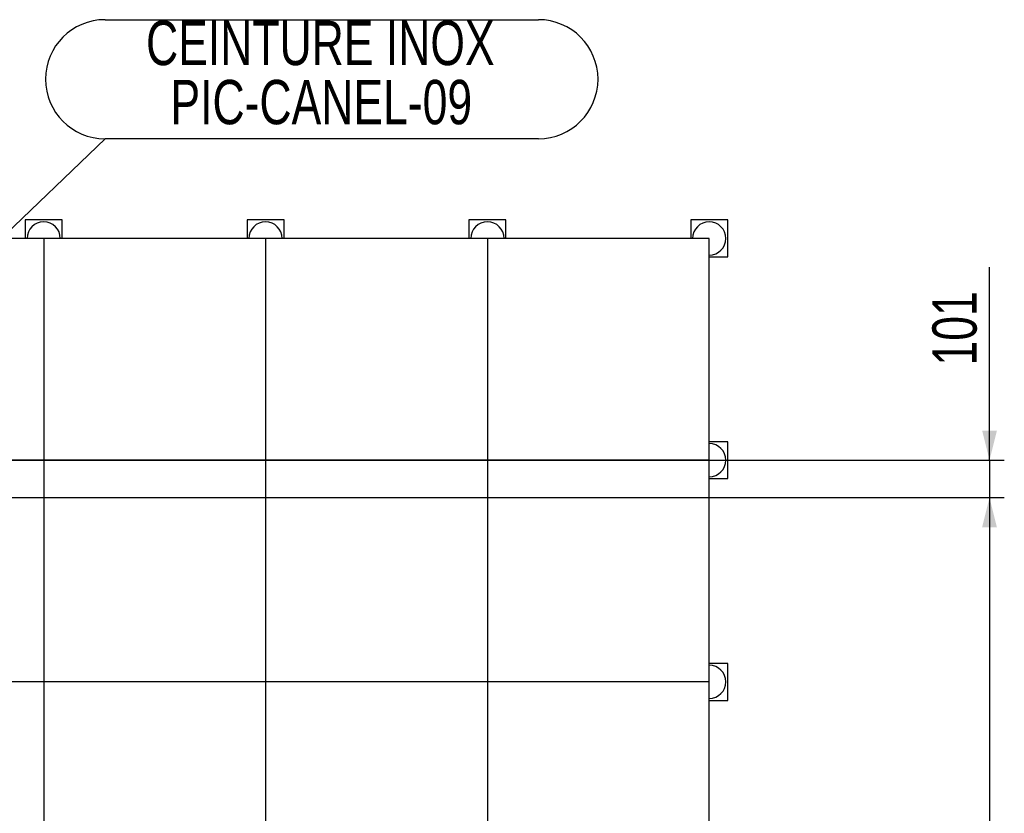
# Model space of a CAD drawing. Header units: millimetres. Extents: x 5 to 589, y 5 to 415.
# Tile 85 of 120: x 327 to 394, y 251 to 304. Entities that reach past the tile are written whole.
import ezdxf

# ---------------------------------------------------------------- set-up
doc = ezdxf.new("R2010")
doc.units = ezdxf.units.MM
doc.layers.add('COTES', color=1, linetype='Continuous')
doc.layers.add('NOTES', color=6, linetype='Continuous')
doc.layers.add('TRAIT-FORT', color=4, linetype='Continuous', lineweight=25)
doc.styles.add('SLDTEXTSTYLE0', font='TXT', dxfattribs={"width": 0.75})
doc.dimstyles.new('SLDDIMSTYLE0', dxfattribs={"dimtxt": 3, "dimasz": 2, "dimexe": 0, "dimexo": 0.0625, "dimgap": 0.75, "dimtad": 1, "dimdec": 0, "dimlfac": 40, "dimrnd": 1e-09, "dimzin": 12, "dimdsep": 46, "dimtxsty": 'SLDTEXTSTYLE0', "dimsah": 1, "dimcen": 0.09, "dimadec": 0, "dimazin": 3, "dimtfac": 1, "dimtdec": 0, "dimtofl": 0, "dimtmove": 0, "dimatfit": 3, "dimfxl": 1, "dimfrac": 2, "dimtolj": 1, "dimtzin": 12, "dimarcsym": 0})
doc.dimstyles.new('SLDDIMSTYLE1', dxfattribs={"dimtxt": 3, "dimasz": 2, "dimexe": 0, "dimexo": 0.0625, "dimgap": 0.75, "dimtad": 1, "dimdec": 0, "dimlfac": 40, "dimrnd": 1e-09, "dimzin": 12, "dimdsep": 46, "dimtxsty": 'SLDTEXTSTYLE0', "dimsah": 1, "dimcen": 0.09, "dimadec": 0, "dimazin": 3, "dimtfac": 1, "dimtdec": 0, "dimtmove": 0, "dimatfit": 0, "dimfxl": 1, "dimfrac": 2, "dimtolj": 1, "dimtzin": 12, "dimarcsym": 0})
doc.dimstyles.new('SLDDIMSTYLE2', dxfattribs={"dimtxt": 0.18, "dimasz": 1, "dimexe": 0, "dimexo": 0.0625, "dimgap": 0, "dimtad": 0, "dimtih": 1, "dimtoh": 1, "dimdec": 0, "dimrnd": 1e-09, "dimzin": 0, "dimdsep": 46, "dimtxsty": 'Standard', "dimblk1": 'DOT', "dimblk2": 'DOT', "dimsah": 1, "dimcen": 0.09, "dimadec": 0, "dimazin": 0, "dimtfac": 1, "dimtdec": 0, "dimtofl": 0, "dimtmove": 0, "dimatfit": 3, "dimldrblk": 'DOT', "dimfxl": 1, "dimfrac": 2, "dimtolj": 1, "dimtzin": 0, "dimarcsym": 0})

# ---------------------------------------------------------------- blocks, each defined once
blk = doc.blocks.new('_D_24')
at = {"layer": 'COTES', "color": 1, "transparency": 16777216}
for p, q in [((310.5, 271.942), (393.509, 271.942)), ((392.509, 271.942), (392.509, 167.592)), ((330, 167.592), (393.509, 167.592))]:
    blk.add_line(p, q, dxfattribs=at)
for points in [[(392.509, 271.942), (392.009, 269.942), (393.009, 269.942)], [(392.509, 167.592), (393.009, 169.592), (392.009, 169.592)]]:
    blk.add_solid(points, dxfattribs=at)
at = {"layer": 'COTES', "color": 1, "transparency": 16777216, "insert": (388.642, 215.333), "char_height": 3, "attachment_point": 1, "rotation": 90, "style": 'SLDTEXTSTYLE0'}
blk.add_mtext('4174', dxfattribs=at)
blk = doc.blocks.new('_D_26')
at = {"layer": 'COTES', "color": 1, "transparency": 16777216}
for p, q in [((392.509, 274.476), (392.509, 287.533)), ((299.557, 274.476), (393.509, 274.476)), ((392.509, 274.476), (392.509, 271.942)), ((299.557, 271.942), (393.509, 271.942)), ((392.509, 271.942), (392.509, 268.942))]:
    blk.add_line(p, q, dxfattribs=at)
for points in [[(392.509, 274.476), (393.009, 276.476), (392.009, 276.476)], [(392.509, 271.942), (392.009, 269.942), (393.009, 269.942)]]:
    blk.add_solid(points, dxfattribs=at)
at = {"layer": 'COTES', "color": 1, "transparency": 16777216, "insert": (388.642, 280.883), "char_height": 3, "attachment_point": 1, "rotation": 90, "style": 'SLDTEXTSTYLE0'}
blk.add_mtext('101', dxfattribs=at)
blk = doc.blocks.new('SW_NOTE_5')
at = {"layer": 'NOTES', "color": 0}
for p, q in [((0, 8.05), (29.308, 8.05)), ((29.308, 0), (0, 0))]:
    blk.add_line(p, q, dxfattribs=at)
for centre, start, end in [((0, 4.025), 90, 270), ((29.308, 4.025), 270, 90)]:
    blk.add_arc(centre, 4.025, start, end, dxfattribs=at)
at = {"layer": 'NOTES', "color": 0, "char_height": 3, "attachment_point": 2, "style": 'SLDTEXTSTYLE0'}
for s, insert in [('CEINTURE INOX', (14.56, 7.977)), ('PIC-CANEL-09', (14.623, 3.977))]:
    blk.add_mtext(s, dxfattribs=dict(at, insert=insert))
blk = doc.blocks.new('_Dot')
at = {"color": 0, "linetype": 'ByBlock', "lineweight": -2}
blk.add_line((-0.5, 0), (-1, 0), dxfattribs=at)
at = {"color": 0, "linetype": 'ByBlock', "const_width": 0.5}
blk.add_lwpolyline([(-0.25, 0, 1), (0.25, 0, 1)], format="xyb", close=True, dxfattribs=at)

msp = doc.modelspace()

# ---------------------------------------------------------------- linework, layer by layer
at = {"layer": 'TRAIT-FORT', "color": 4, "linetype": 'Continuous', "lineweight": 25}
for p, q in [((327.307, 290.726), (327.307, 289.476)), ((329.807, 290.726), (327.307, 290.726)), ((329.807, 289.476), (329.807, 290.726)), ((342.307, 290.726), (342.307, 289.476)), ((344.807, 290.726), (342.307, 290.726)), ((344.807, 289.476), (344.807, 290.726)), ((357.307, 290.726), (357.307, 289.476)), ((359.807, 290.726), (357.307, 290.726)), ((359.807, 289.476), (359.807, 290.726)), ((374.807, 290.726), (372.307, 290.726)), ((372.307, 290.726), (372.307, 289.476)), ((374.807, 288.226), (374.807, 290.726)), ((328.557, 289.476), (313.557, 289.476)), ((343.557, 289.476), (328.557, 289.476)), ((328.557, 289.476), (328.557, 274.476)), ((343.557, 289.476), (343.557, 274.476)), ((358.557, 289.476), (343.557, 289.476)), ((358.557, 289.476), (358.557, 274.476)), ((373.557, 289.476), (358.557, 289.476)), ((373.557, 274.476), (373.557, 289.476)), ((373.557, 288.226), (374.807, 288.226)), ((374.807, 275.726), (373.557, 275.726)), ((374.807, 273.226), (374.807, 275.726)), ((328.557, 274.476), (313.557, 274.476)), ((328.557, 274.476), (328.557, 259.476)), ((343.557, 274.476), (328.557, 274.476)), ((343.557, 274.476), (343.557, 259.476)), ((358.557, 274.476), (343.557, 274.476)), ((358.557, 274.476), (358.557, 259.476)), ((373.557, 274.476), (358.557, 274.476)), ((373.557, 259.476), (373.557, 274.476)), ((373.557, 273.226), (374.807, 273.226)), ((374.807, 260.726), (373.557, 260.726)), ((374.807, 258.226), (374.807, 260.726)), ((328.557, 259.476), (313.557, 259.476)), ((343.557, 259.476), (328.557, 259.476)), ((328.557, 259.476), (328.557, 244.476)), ((358.557, 259.476), (343.557, 259.476)), ((343.557, 259.476), (343.557, 244.476)), ((358.557, 259.476), (358.557, 244.476)), ((373.557, 259.476), (358.557, 259.476)), ((373.557, 244.476), (373.557, 259.476)), ((373.557, 258.226), (374.807, 258.226))]:
    msp.add_line(p, q, dxfattribs=at)
for centre, start, end in [((328.557, 289.476), 0, 180), ((343.557, 289.476), 0, 180), ((358.557, 289.476), 0, 180), ((373.557, 289.476), 0, 180), ((373.557, 289.476), 270, 0), ((373.557, 274.476), 0, 90), ((373.557, 274.476), 270, 0), ((373.557, 259.476), 0, 90), ((373.557, 259.476), 270, 0)]:
    msp.add_arc(centre, 1.125, start, end, dxfattribs=at)

# ---------------------------------------------------------------- block references
at = {"layer": 'NOTES', "color": 211}
msp.add_blockref('SW_NOTE_5', (332.704, 296.226), dxfattribs=at)

# ---------------------------------------------------------------- dimensions: what is measured, and where the dimension line sits
at = {"layer": 'COTES', "color": 1}
for base, p1, p2, dimstyle, picture, middle in [((392.509, 271.942), (298.557, 274.476), (298.557, 271.942), 'SLDDIMSTYLE1', '_D_26', (392.509, 284.208)), ((392.509, 167.592), (309.5, 271.942), (329, 167.592), 'SLDDIMSTYLE0', '_D_24', (392.509, 219.767))]:
    dim = msp.add_linear_dim(base=base, p1=p1, p2=p2, angle=90, dimstyle=dimstyle, dxfattribs=at)
    dim.commit()
    dim.dimension.update_dxf_attribs({"geometry": picture, "text_midpoint": middle, "dimtype": 160})

# ---------------------------------------------------------------- leaders
at = {"layer": 'NOTES', "color": 211}
msp.add_leader([(307.03, 271.526), (332.704, 296.226)], dimstyle='SLDDIMSTYLE2', dxfattribs=at)

doc.saveas('drawing.dxf')
